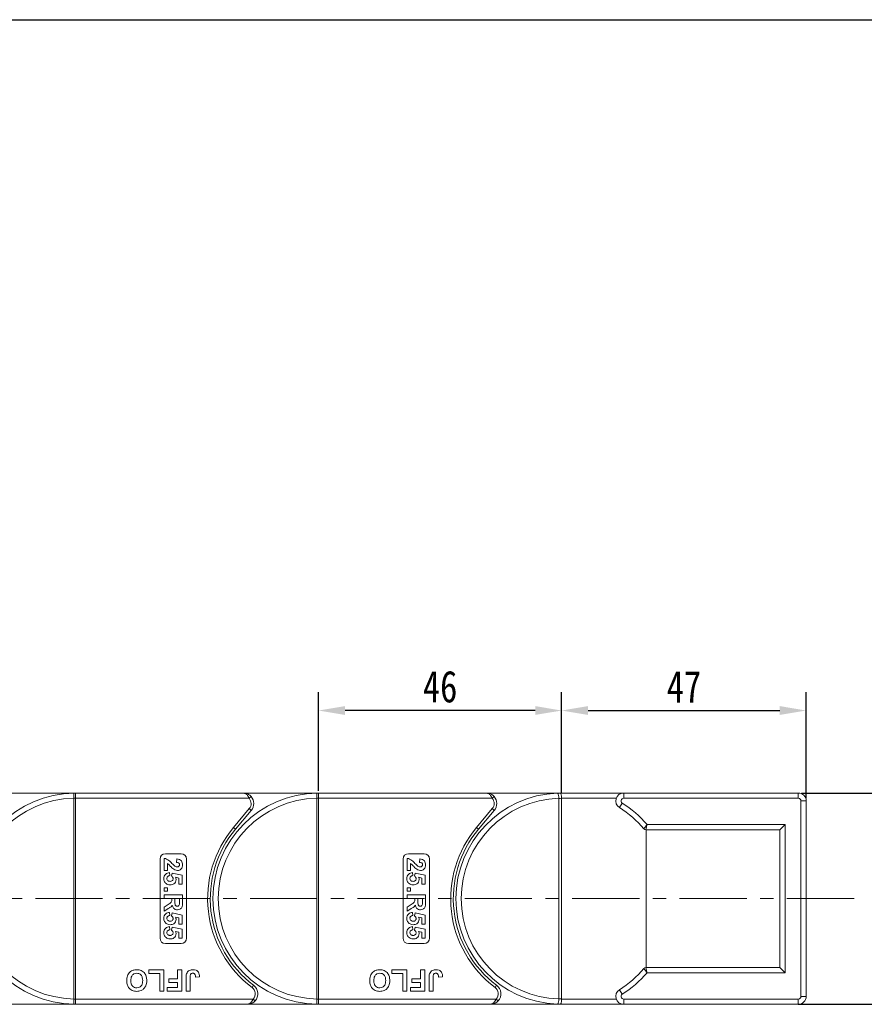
# Model space of a CAD drawing. Header units: millimetres. Extents: x 2816 to 3738, y -75 to 577.
# Tile 42 of 49: x 3498 to 3658, y 198 to 384. Entities that reach past the tile are written whole.
import ezdxf

# ---------------------------------------------------------------- set-up
doc = ezdxf.new("R2010")
doc.units = ezdxf.units.MM
doc.linetypes.add('CENTERX2', pattern=[20.32, 12.7, -2.54, 2.54, -2.54])
doc.styles.get("Standard").update_dxf_attribs({"font": '仿宋_GB2312.ttf', "width": 0.8})
doc.dimstyles.new('副本 ISO-25.1', dxfattribs={"dimtxt": 6, "dimasz": 5, "dimexe": 3.5, "dimexo": 0.625, "dimgap": 1.5, "dimtad": 1, "dimdsep": 46, "dimtxsty": 'Standard', "dimcen": 2.5, "dimadec": 0, "dimazin": 0, "dimtfac": 1, "dimtmove": 0, "dimatfit": 3, "dimfxl": 0, "dimarcsym": 0})

# ---------------------------------------------------------------- blocks, each defined once
blk = doc.blocks.new('*D864')
at = {"color": 0, "lineweight": -2}
for p, q in [((3330.82, 384.44), (3699.61, 384.44)), ((3696.11, 379.44), (3696.11, 203.05)), ((3645.4, 198.05), (3699.61, 198.05))]:
    blk.add_line(p, q, dxfattribs=at)
at = {"color": 0, "lineweight": 9}
for points in [[(3695.28, 379.44), (3696.94, 379.44), (3696.11, 384.44)], [(3695.28, 203.05), (3696.94, 203.05), (3696.11, 198.05)]]:
    blk.add_solid(points, dxfattribs=at)
at = {"layer": 'Defpoints', "color": 0, "lineweight": 9}
for p in [(3330.2, 384.44), (3644.78, 198.05), (3696.11, 198.05)]:
    blk.add_point(p, dxfattribs=at)
at = {"color": 0, "lineweight": 9, "insert": (3691.61, 291.24), "char_height": 6, "attachment_point": 5, "rotation": 90}
blk.add_mtext('2R+40', dxfattribs=at)
blk = doc.blocks.new('*D855')
at = {"color": 0, "lineweight": -2}
for p, q in [((3600.66, 238.12), (3600.66, 257.16)), ((3646.96, 236.99), (3646.96, 257.16)), ((3605.66, 253.66), (3641.96, 253.66))]:
    blk.add_line(p, q, dxfattribs=at)
at = {"color": 0, "lineweight": 9}
for points in [[(3605.66, 254.5), (3605.66, 252.83), (3600.66, 253.66)], [(3641.96, 254.5), (3641.96, 252.83), (3646.96, 253.66)]]:
    blk.add_solid(points, dxfattribs=at)
at = {"layer": 'Defpoints', "color": 0, "lineweight": 9}
for p in [(3646.96, 253.66), (3600.66, 237.49), (3646.96, 236.36)]:
    blk.add_point(p, dxfattribs=at)
at = {"color": 0, "lineweight": 9, "insert": (3623.81, 258.16), "char_height": 6, "attachment_point": 5}
blk.add_mtext('47', dxfattribs=at)
blk = doc.blocks.new('*D856')
at = {"color": 0, "lineweight": -2}
for p, q in [((3554.66, 238.47), (3554.66, 257.16)), ((3600.66, 238.74), (3600.66, 257.16)), ((3595.66, 253.66), (3559.66, 253.66))]:
    blk.add_line(p, q, dxfattribs=at)
at = {"color": 0, "lineweight": 9}
for points in [[(3559.66, 254.5), (3559.66, 252.83), (3554.66, 253.66)], [(3595.66, 254.5), (3595.66, 252.83), (3600.66, 253.66)]]:
    blk.add_solid(points, dxfattribs=at)
at = {"layer": 'Defpoints', "color": 0, "lineweight": 9}
for p in [(3554.66, 253.66), (3554.66, 237.85), (3600.66, 238.12)]:
    blk.add_point(p, dxfattribs=at)
at = {"color": 0, "lineweight": 9, "insert": (3577.66, 258.16), "char_height": 6, "attachment_point": 5}
blk.add_mtext('46', dxfattribs=at)
blk = doc.blocks.new('*D857')
at = {"color": 0, "lineweight": -2}
for p, q in [((3646.09, 238.05), (3681.18, 238.05)), ((3677.68, 233.05), (3677.68, 203.05)), ((3646.09, 198.05), (3681.18, 198.05))]:
    blk.add_line(p, q, dxfattribs=at)
at = {"color": 0, "lineweight": 9}
for points in [[(3676.84, 233.05), (3678.51, 233.05), (3677.68, 238.05)], [(3676.84, 203.05), (3678.51, 203.05), (3677.68, 198.05)]]:
    blk.add_solid(points, dxfattribs=at)
at = {"layer": 'Defpoints', "color": 0, "lineweight": 9}
for p in [(3645.46, 238.05), (3645.46, 198.05), (3677.68, 198.05)]:
    blk.add_point(p, dxfattribs=at)
at = {"color": 0, "lineweight": 9, "insert": (3673.18, 218.05), "char_height": 6, "attachment_point": 5, "rotation": 90}
blk.add_mtext('40', dxfattribs=at)

msp = doc.modelspace()

# ---------------------------------------------------------------- linework, layer by layer
at = {"color": 7, "linetype": 'Continuous', "lineweight": 15}
for p, q in [((3494.39, 238.05), (3508.658, 238.05)), ((3508.308, 237.052), (3508.308, 237.047)), ((3508.658, 237.047), (3508.308, 237.047)), ((3508.308, 237.047), (3508.308, 199.053)), ((3508.658, 237.93), (3508.658, 238.05)), ((3540.39, 238.05), (3508.658, 238.05)), ((3508.658, 237.05), (3508.658, 237.93)), ((3508.658, 237.047), (3508.658, 237.05)), ((3508.658, 237.05), (3541.508, 237.05)), ((3508.658, 199.053), (3508.658, 237.047)), ((3540.39, 238.05), (3554.658, 238.05)), ((3541.508, 237.05), (3541.881, 237.384)), ((3554.308, 237.052), (3554.308, 237.047)), ((3554.658, 237.047), (3554.308, 237.047)), ((3554.308, 237.047), (3554.308, 199.053)), ((3554.658, 237.93), (3554.658, 238.05)), ((3586.39, 238.05), (3554.658, 238.05)), ((3554.658, 237.05), (3554.658, 237.93)), ((3554.658, 237.047), (3554.658, 237.05)), ((3554.658, 237.05), (3587.508, 237.05)), ((3554.658, 199.053), (3554.658, 237.047)), ((3586.39, 238.05), (3600.658, 238.05)), ((3587.508, 237.05), (3587.881, 237.384)), ((3600.139, 237.023), (3600.138, 237.043)), ((3600.139, 199.078), (3600.139, 237.023)), ((3600.658, 238.05), (3612.411, 238.05)), ((3600.658, 237.05), (3600.658, 237.044)), ((3610.997, 237.05), (3600.658, 237.05)), ((3600.658, 199.057), (3600.658, 237.044)), ((3612.411, 238.05), (3612.411, 237.05)), ((3612.411, 238.05), (3645.46, 238.05)), ((3645.46, 237.05), (3612.411, 237.05)), ((3645.46, 238.05), (3645.46, 237.05)), ((3541.539, 235.086), (3538.571, 231.549)), ((3541.539, 235.086), (3541.922, 234.765)), ((3587.539, 235.086), (3584.571, 231.549)), ((3587.539, 235.086), (3587.922, 234.765)), ((3612.143, 236.128), (3611.607, 235.284)), ((3645.96, 199.55), (3645.96, 236.55)), ((3646.96, 236.55), (3645.96, 236.55)), ((3646.96, 236.55), (3646.96, 199.55)), ((3538.954, 231.227), (3541.922, 234.765)), ((3584.954, 231.227), (3587.922, 234.765)), ((3538.954, 231.227), (3538.571, 231.549)), ((3584.954, 231.227), (3584.571, 231.549)), ((3616.83, 232.092), (3642.99, 232.092)), ((3642.99, 232.092), (3641.99, 231.092)), ((3642.99, 232.092), (3642.99, 204.009)), ((3641.99, 231.092), (3616.601, 231.092)), ((3616.642, 231.092), (3616.642, 205.009)), ((3641.99, 205.009), (3641.99, 231.092)), ((3524.658, 210.55), (3524.658, 225.55)), ((3525.408, 223.39), (3525.408, 225.678)), ((3525.658, 226.55), (3528.658, 226.55)), ((3527.786, 224.916), (3527.852, 225.589)), ((3529.658, 225.55), (3529.658, 210.55)), ((3570.658, 210.55), (3570.658, 225.55)), ((3571.408, 223.39), (3571.408, 225.678)), ((3571.658, 226.55), (3574.658, 226.55)), ((3573.786, 224.916), (3573.852, 225.589)), ((3575.658, 225.55), (3575.658, 210.55)), ((3526.081, 224.691), (3526.081, 223.39)), ((3572.081, 224.691), (3572.081, 223.39)), ((3526.081, 223.39), (3525.408, 223.39)), ((3526.409, 222.986), (3526.485, 222.403)), ((3526.844, 222.309), (3526.927, 222.896)), ((3526.927, 222.896), (3528.863, 222.493)), ((3528.19, 221.953), (3527.566, 222.09)), ((3528.19, 220.787), (3528.19, 221.953)), ((3528.863, 222.493), (3528.863, 220.787)), ((3572.081, 223.39), (3571.408, 223.39)), ((3572.409, 222.986), (3572.485, 222.403)), ((3572.844, 222.309), (3572.927, 222.896)), ((3572.927, 222.896), (3574.863, 222.493)), ((3574.19, 221.953), (3573.566, 222.09)), ((3574.19, 220.787), (3574.19, 221.953)), ((3574.863, 222.493), (3574.863, 220.787)), ((3525.408, 220.114), (3526.081, 220.114)), ((3525.408, 219.441), (3525.408, 220.114)), ((3526.081, 220.114), (3526.081, 219.441)), ((3528.863, 220.787), (3528.19, 220.787)), ((3571.408, 220.114), (3572.081, 220.114)), ((3571.408, 219.441), (3571.408, 220.114)), ((3572.081, 220.114), (3572.081, 219.441)), ((3574.863, 220.787), (3574.19, 220.787)), ((3526.081, 219.441), (3525.408, 219.441)), ((3525.408, 218.768), (3528.908, 218.768)), ((3525.408, 218.095), (3525.408, 218.768)), ((3526.889, 218.095), (3525.408, 218.095)), ((3526.889, 217.944), (3526.889, 218.095)), ((3528.325, 218.095), (3527.472, 218.095)), ((3527.472, 218.095), (3527.472, 217.553)), ((3528.325, 217.523), (3528.325, 218.095)), ((3528.908, 218.768), (3528.908, 217.299)), ((3572.081, 219.441), (3571.408, 219.441)), ((3571.408, 218.768), (3574.908, 218.768)), ((3571.408, 218.095), (3571.408, 218.768)), ((3572.889, 218.095), (3571.408, 218.095)), ((3572.889, 217.944), (3572.889, 218.095)), ((3574.325, 218.095), (3573.472, 218.095)), ((3573.472, 218.095), (3573.472, 217.553)), ((3574.325, 217.523), (3574.325, 218.095)), ((3574.908, 218.768), (3574.908, 217.299)), ((3525.408, 216.459), (3526.203, 216.957)), ((3525.408, 215.672), (3525.408, 216.459)), ((3571.408, 216.459), (3572.203, 216.957)), ((3571.408, 215.672), (3571.408, 216.459)), ((3526.101, 216.096), (3525.408, 215.672)), ((3526.409, 215.448), (3526.485, 214.864)), ((3526.844, 214.77), (3526.927, 215.358)), ((3526.927, 215.358), (3528.863, 214.954)), ((3528.19, 214.414), (3527.566, 214.552)), ((3528.19, 213.249), (3528.19, 214.414)), ((3528.863, 214.954), (3528.863, 213.249)), ((3572.101, 216.096), (3571.408, 215.672)), ((3572.409, 215.448), (3572.485, 214.864)), ((3572.844, 214.77), (3572.927, 215.358)), ((3572.927, 215.358), (3574.863, 214.954)), ((3574.19, 214.414), (3573.566, 214.552)), ((3574.19, 213.249), (3574.19, 214.414)), ((3574.863, 214.954), (3574.863, 213.249)), ((3526.409, 212.755), (3526.485, 212.172)), ((3526.844, 212.078), (3526.927, 212.666)), ((3526.927, 212.666), (3528.863, 212.262)), ((3528.863, 213.249), (3528.19, 213.249)), ((3572.409, 212.755), (3572.485, 212.172)), ((3572.844, 212.078), (3572.927, 212.666)), ((3572.927, 212.666), (3574.863, 212.262)), ((3574.863, 213.249), (3574.19, 213.249)), ((3528.19, 211.722), (3527.566, 211.859)), ((3528.19, 210.557), (3528.19, 211.722)), ((3528.863, 212.262), (3528.863, 210.557)), ((3574.19, 211.722), (3573.566, 211.859)), ((3574.19, 210.557), (3574.19, 211.722)), ((3574.863, 212.262), (3574.863, 210.557)), ((3528.658, 209.55), (3525.658, 209.55)), ((3528.863, 210.557), (3528.19, 210.557)), ((3574.658, 209.55), (3571.658, 209.55)), ((3574.863, 210.557), (3574.19, 210.557)), ((3522.543, 203.884), (3522.543, 204.55)), ((3522.543, 204.55), (3525.363, 204.55)), ((3524.594, 203.884), (3522.543, 203.884)), ((3524.594, 200.55), (3524.594, 203.884)), ((3525.363, 204.55), (3525.363, 200.55)), ((3527.979, 202.858), (3527.979, 204.55)), ((3527.979, 204.55), (3528.748, 204.55)), ((3528.748, 204.55), (3528.748, 200.55)), ((3532.133, 203.268), (3531.363, 203.217)), ((3568.543, 203.884), (3568.543, 204.55)), ((3568.543, 204.55), (3571.363, 204.55)), ((3570.594, 203.884), (3568.543, 203.884)), ((3570.594, 200.55), (3570.594, 203.884)), ((3571.363, 204.55), (3571.363, 200.55)), ((3573.979, 202.858), (3573.979, 204.55)), ((3573.979, 204.55), (3574.748, 204.55)), ((3574.748, 204.55), (3574.748, 200.55)), ((3578.133, 203.268), (3577.363, 203.217)), ((3616.601, 205.009), (3641.99, 205.009)), ((3642.99, 204.009), (3616.83, 204.009)), ((3642.99, 204.009), (3641.99, 205.009)), ((3526.286, 202.191), (3526.286, 202.858)), ((3526.286, 202.858), (3527.979, 202.858)), ((3527.979, 202.191), (3526.286, 202.191)), ((3527.979, 201.217), (3527.979, 202.191)), ((3529.568, 200.55), (3529.568, 203.072)), ((3530.338, 203.139), (3530.338, 200.55)), ((3542.358, 201.65), (3542.058, 201.25)), ((3572.286, 202.191), (3572.286, 202.858)), ((3572.286, 202.858), (3573.979, 202.858)), ((3573.979, 202.191), (3572.286, 202.191)), ((3573.979, 201.217), (3573.979, 202.191)), ((3575.568, 200.55), (3575.568, 203.072)), ((3576.338, 203.139), (3576.338, 200.55)), ((3588.358, 201.65), (3588.058, 201.25)), ((3525.363, 200.55), (3524.594, 200.55)), ((3526.03, 200.55), (3526.03, 201.217)), ((3526.03, 201.217), (3527.979, 201.217)), ((3528.748, 200.55), (3526.03, 200.55)), ((3530.338, 200.55), (3529.568, 200.55)), ((3571.363, 200.55), (3570.594, 200.55)), ((3572.03, 200.55), (3572.03, 201.217)), ((3572.03, 201.217), (3573.979, 201.217)), ((3574.748, 200.55), (3572.03, 200.55)), ((3576.338, 200.55), (3575.568, 200.55)), ((3611.607, 200.816), (3612.143, 199.972)), ((3646.96, 199.55), (3645.96, 199.55)), ((3508.658, 198.05), (3495.158, 198.05)), ((3508.308, 199.053), (3508.308, 199.049)), ((3508.658, 199.053), (3508.308, 199.053)), ((3508.658, 199.05), (3508.658, 199.053)), ((3508.658, 199.05), (3508.658, 198.17)), ((3542.276, 199.05), (3508.658, 199.05)), ((3508.658, 198.17), (3508.658, 198.05)), ((3508.658, 198.05), (3541.158, 198.05)), ((3554.658, 198.05), (3541.158, 198.05)), ((3542.649, 198.717), (3542.276, 199.05)), ((3554.308, 199.053), (3554.308, 199.049)), ((3554.658, 199.053), (3554.308, 199.053)), ((3554.658, 199.05), (3554.658, 199.053)), ((3554.658, 199.05), (3554.658, 198.17)), ((3588.276, 199.05), (3554.658, 199.05)), ((3554.658, 198.17), (3554.658, 198.05)), ((3554.658, 198.05), (3587.158, 198.05)), ((3600.658, 198.05), (3587.158, 198.05)), ((3588.649, 198.717), (3588.276, 199.05)), ((3600.138, 199.057), (3600.139, 199.078)), ((3600.658, 199.057), (3600.658, 199.05)), ((3600.658, 199.05), (3610.997, 199.05)), ((3612.411, 198.05), (3600.658, 198.05)), ((3612.411, 199.05), (3612.411, 198.05)), ((3612.411, 199.05), (3645.46, 199.05)), ((3645.46, 198.05), (3612.411, 198.05)), ((3645.46, 199.05), (3645.46, 198.05))]:
    msp.add_line(p, q, dxfattribs=at)
at = {"color": 1, "linetype": 'CENTERX2', "lineweight": 13}
msp.add_line((3236.909, 218.05), (3657.756, 218.05), dxfattribs=at)
at = {"color": 7, "linetype": 'Continuous', "lineweight": 15}
for centre, radius, start, end in [((3508.658, 218.05), 20, 90.67353, 269.32647), ((3508.658, 218.05), 19, 91.05551, 268.94449), ((3508.396, 219.4), 17.652, 89.14787, 90.28404), ((3508.422, 237.754), 0.295, 36.74973, 89.7268), ((3554.658, 218.05), 20, 90.67353, 269.32647), ((3554.658, 218.05), 19, 91.05551, 268.94449), ((3540.39, 236.05), 1.5, 320, 41.81031), ((3540.39, 236.05), 2, 320, 41.81031), ((3554.396, 219.4), 17.652, 89.14787, 90.28404), ((3554.422, 237.754), 0.295, 36.74973, 89.7268), ((3600.658, 218.05), 20, 92.37563, 267.62437), ((3600.658, 218.05), 19, 91.56837, 268.43163), ((3586.39, 236.05), 1.5, 320, 41.81031), ((3586.39, 236.05), 2, 320, 41.81031), ((3600.658, 218.05), 20, 91.36303, 92.37563), ((3601.158, 218.05), 19, 91.50796, 93.0762), ((3612.411, 236.55), 1.5, 90, 237.57292), ((3612.411, 236.55), 0.5, 90, 237.57292), ((3645.46, 236.55), 1.5, 0, 90), ((3645.46, 236.55), 0.5, 0, 90), ((3600.658, 218.05), 20.417, 40.34501, 57.57292), ((3600.658, 218.05), 21.417, 40.96672, 57.57292), ((3554.658, 218.05), 21, 140, 233.1301), ((3554.658, 218.05), 20.5, 140, 233.1301), ((3600.658, 218.05), 21, 140, 233.1301), ((3600.658, 218.05), 20.5, 140, 233.1301), ((3616.601, 231.592), 0.5, 220.34501, 270), ((3525.658, 225.55), 1, 90, 180), ((3528.658, 225.55), 1, 0, 90), ((3571.658, 225.55), 1, 90, 180), ((3574.658, 225.55), 1, 0, 90), ((3525.658, 210.55), 1, 180, 270), ((3528.658, 210.55), 1, 270, 0), ((3571.658, 210.55), 1, 180, 270), ((3574.658, 210.55), 1, 270, 0), ((3600.658, 218.05), 20.417, 302.42708, 319.65499), ((3600.658, 218.05), 21.417, 302.42708, 319.03328), ((3616.601, 204.509), 0.5, 90, 139.65499), ((3541.158, 200.05), 2, 318.18969, 53.1301), ((3587.158, 200.05), 2, 318.18969, 53.1301), ((3541.158, 200.05), 1.5, 318.18969, 53.1301), ((3587.158, 200.05), 1.5, 318.18969, 53.1301), ((3612.411, 199.55), 1.5, 122.42708, 270), ((3612.411, 199.55), 0.5, 122.42708, 270), ((3645.46, 199.55), 0.5, 270, 0), ((3645.46, 199.55), 1.5, 270, 0), ((3508.396, 216.673), 17.624, 269.71473, 270.8527), ((3508.422, 198.347), 0.295, 270.2732, 323.25027), ((3554.396, 216.673), 17.624, 269.71473, 270.8527), ((3554.422, 198.347), 0.295, 270.2732, 323.25027), ((3600.658, 218.05), 20, 267.62437, 268.63697), ((3601.158, 218.05), 19, 266.9238, 268.49204)]:
    msp.add_arc(centre, radius, start, end, dxfattribs=at)
for points, knots in [([(3508.423, 238.049), (3508.411, 238.048), (3508.376, 238.043), (3508.339, 237.993), (3508.314, 237.858), (3508.306, 237.628), (3508.306, 237.345), (3508.308, 237.143), (3508.308, 237.052)], [0, 0, 0, 0, 0.07361036, 0.22528134, 0.41271887, 0.61605406, 0.82678302, 1, 1, 1, 1]), ([(3508.658, 238.05), (3508.657, 238.05), (3508.588, 238.05), (3508.504, 238.05), (3508.435, 238.049), (3508.423, 238.049)], [0, 0, 0, 0, 0.0120871, 0.8246302, 1, 1, 1, 1]), ([(3541.508, 237.05), (3541.481, 237.109), (3541.425, 237.229), (3541.319, 237.413), (3541.19, 237.596), (3541.074, 237.724), (3540.917, 237.868), (3540.762, 237.968), (3540.596, 238.025), (3540.517, 238.04), (3540.472, 238.046), (3540.446, 238.048), (3540.423, 238.05), (3540.408, 238.05), (3540.4, 238.05), (3540.394, 238.05), (3540.392, 238.05), (3540.39, 238.05)], [0, 0, 0, 0, 0.10102949, 0.20494614, 0.33716829, 0.47429709, 0.5161999, 0.74365074, 0.85308987, 0.91424801, 0.93216977, 0.96013693, 0.97654495, 0.98619361, 0.99469798, 0.99593178, 1, 1, 1, 1]), ([(3540.39, 238.05), (3540.393, 238.05), (3540.404, 238.05), (3540.442, 238.05), (3540.487, 238.048), (3540.746, 238.032), (3541.142, 237.935), (3541.595, 237.672), (3541.802, 237.463), (3541.881, 237.384)], [0, 0, 0, 0, 0.0050875, 0.0203691, 0.0708073, 0.0890863, 0.5003107, 0.809226, 1, 1, 1, 1]), ([(3554.423, 238.049), (3554.411, 238.048), (3554.376, 238.043), (3554.339, 237.993), (3554.314, 237.858), (3554.306, 237.628), (3554.306, 237.345), (3554.308, 237.143), (3554.308, 237.052)], [0, 0, 0, 0, 0.07361036, 0.22528134, 0.41271887, 0.61605406, 0.82678302, 1, 1, 1, 1]), ([(3554.658, 238.05), (3554.657, 238.05), (3554.588, 238.05), (3554.504, 238.05), (3554.435, 238.049), (3554.423, 238.049)], [0, 0, 0, 0, 0.0120871, 0.8246302, 1, 1, 1, 1]), ([(3587.508, 237.05), (3587.481, 237.109), (3587.425, 237.229), (3587.319, 237.413), (3587.19, 237.596), (3587.074, 237.724), (3586.917, 237.868), (3586.762, 237.968), (3586.596, 238.025), (3586.517, 238.04), (3586.472, 238.046), (3586.446, 238.048), (3586.423, 238.05), (3586.408, 238.05), (3586.4, 238.05), (3586.394, 238.05), (3586.392, 238.05), (3586.39, 238.05)], [0, 0, 0, 0, 0.10102949, 0.20494614, 0.33716829, 0.47429709, 0.5161999, 0.74365074, 0.85308987, 0.91424801, 0.93216977, 0.96013693, 0.97654495, 0.98619361, 0.99469798, 0.99593178, 1, 1, 1, 1]), ([(3586.39, 238.05), (3586.393, 238.05), (3586.404, 238.05), (3586.442, 238.05), (3586.487, 238.048), (3586.746, 238.032), (3587.142, 237.935), (3587.595, 237.672), (3587.802, 237.463), (3587.881, 237.384)], [0, 0, 0, 0, 0.0050875, 0.0203691, 0.0708073, 0.0890863, 0.5003107, 0.809226, 1, 1, 1, 1]), ([(3599.829, 238.033), (3599.83, 238.033), (3599.853, 238.034), (3599.906, 238.01), (3599.986, 237.889), (3600.061, 237.663), (3600.116, 237.372), (3600.131, 237.153), (3600.138, 237.043)], [0, 0, 0, 0, 0.00577993, 0.16377641, 0.37932458, 0.58836393, 0.79412218, 1, 1, 1, 1]), ([(3600.182, 238.045), (3600.332, 238.047), (3600.49, 238.05), (3600.649, 238.05), (3600.658, 238.05)], [0, 0, 0, 0, 0.9419804, 1, 1, 1, 1]), ([(3600.182, 238.045), (3600.213, 238.045), (3600.259, 238.046), (3600.318, 238.046), (3600.353, 238.045), (3600.383, 238.042), (3600.41, 238.034), (3600.464, 238.001), (3600.528, 237.9), (3600.598, 237.673), (3600.645, 237.38), (3600.654, 237.16), (3600.658, 237.05)], [0, 0, 0, 0, 0.0557326, 0.0841244, 0.1031533, 0.1220489, 0.1581087, 0.2060796, 0.4109421, 0.609388, 0.8046359, 1, 1, 1, 1]), ([(3616.22, 231.268), (3616.223, 231.273), (3616.231, 231.284), (3616.301, 231.376), (3616.425, 231.542), (3616.603, 231.782), (3616.754, 231.987), (3616.829, 232.09), (3616.83, 232.092)], [0, 0, 0, 0, 0.15281114, 0.34924266, 0.5197855, 0.75886407, 0.99567715, 1, 1, 1, 1]), ([(3616.83, 232.092), (3616.83, 232.09), (3616.802, 231.966), (3616.745, 231.717), (3616.678, 231.426), (3616.631, 231.224), (3616.605, 231.111), (3616.602, 231.098), (3616.601, 231.092)], [0, 0, 0, 0, 0.0043217, 0.2411236, 0.4802477, 0.6508111, 0.8472255, 1, 1, 1, 1]), ([(3525.408, 225.678), (3525.575, 225.646), (3525.907, 225.58), (3526.411, 225.232), (3526.712, 224.922), (3526.896, 224.732)], [0, 0, 0, 0, 0.2795508, 0.5593318, 1, 1, 1, 1]), ([(3527.852, 225.589), (3528.013, 225.565), (3528.333, 225.517), (3528.704, 225.228), (3528.883, 224.844), (3528.9, 224.591), (3528.908, 224.464)], [0, 0, 0, 0, 0.2807519, 0.5589701, 0.7792745, 1, 1, 1, 1]), ([(3571.408, 225.678), (3571.575, 225.646), (3571.907, 225.58), (3572.411, 225.232), (3572.712, 224.922), (3572.896, 224.732)], [0, 0, 0, 0, 0.2795508, 0.5593318, 1, 1, 1, 1]), ([(3573.852, 225.589), (3574.013, 225.565), (3574.333, 225.517), (3574.704, 225.228), (3574.883, 224.844), (3574.9, 224.591), (3574.908, 224.464)], [0, 0, 0, 0, 0.2807519, 0.5589701, 0.7792745, 1, 1, 1, 1]), ([(3527.078, 223.729), (3526.963, 223.836), (3526.772, 224.012), (3526.532, 224.282), (3526.33, 224.512), (3526.164, 224.631), (3526.081, 224.691)], [0, 0, 0, 0, 0.33998493, 0.56018587, 0.78037992, 1, 1, 1, 1]), ([(3526.896, 224.732), (3526.996, 224.626), (3527.175, 224.437), (3527.374, 224.27), (3527.461, 224.196)], [0, 0, 0, 0, 0.5602349, 1, 1, 1, 1]), ([(3527.956, 223.39), (3527.776, 223.413), (3527.454, 223.455), (3527.193, 223.645), (3527.078, 223.729)], [0, 0, 0, 0, 0.558458, 1, 1, 1, 1]), ([(3527.461, 224.196), (3527.532, 224.155), (3527.658, 224.082), (3527.802, 224.069), (3527.866, 224.063)], [0, 0, 0, 0, 0.5601166, 1, 1, 1, 1]), ([(3528.325, 224.478), (3528.322, 224.527), (3528.315, 224.625), (3528.242, 224.756), (3528.069, 224.888), (3527.903, 224.904), (3527.786, 224.916)], [0, 0, 0, 0, 0.1872361, 0.3740839, 0.5606964, 1, 1, 1, 1]), ([(3527.866, 224.063), (3527.932, 224.067), (3528.063, 224.074), (3528.227, 224.173), (3528.315, 224.323), (3528.321, 224.426), (3528.325, 224.478)], [0, 0, 0, 0, 0.2806635, 0.5594614, 0.7793655, 1, 1, 1, 1]), ([(3528.908, 224.464), (3528.898, 224.313), (3528.879, 224.01), (3528.643, 223.644), (3528.313, 223.423), (3528.075, 223.401), (3527.956, 223.39)], [0, 0, 0, 0, 0.28056822, 0.55975014, 0.7797946, 1, 1, 1, 1]), ([(3573.078, 223.729), (3572.963, 223.836), (3572.772, 224.012), (3572.532, 224.282), (3572.33, 224.512), (3572.164, 224.631), (3572.081, 224.691)], [0, 0, 0, 0, 0.33998493, 0.56018587, 0.78037992, 1, 1, 1, 1]), ([(3572.896, 224.732), (3572.996, 224.626), (3573.175, 224.437), (3573.374, 224.27), (3573.461, 224.196)], [0, 0, 0, 0, 0.5602349, 1, 1, 1, 1]), ([(3573.956, 223.39), (3573.776, 223.413), (3573.454, 223.455), (3573.193, 223.645), (3573.078, 223.729)], [0, 0, 0, 0, 0.558458, 1, 1, 1, 1]), ([(3573.461, 224.196), (3573.532, 224.155), (3573.658, 224.082), (3573.802, 224.069), (3573.866, 224.063)], [0, 0, 0, 0, 0.5601166, 1, 1, 1, 1]), ([(3574.325, 224.478), (3574.322, 224.527), (3574.315, 224.625), (3574.242, 224.756), (3574.069, 224.888), (3573.903, 224.904), (3573.786, 224.916)], [0, 0, 0, 0, 0.1872361, 0.3740839, 0.5606964, 1, 1, 1, 1]), ([(3573.866, 224.063), (3573.932, 224.067), (3574.063, 224.074), (3574.227, 224.173), (3574.315, 224.323), (3574.321, 224.426), (3574.325, 224.478)], [0, 0, 0, 0, 0.2806635, 0.5594614, 0.7793655, 1, 1, 1, 1]), ([(3574.908, 224.464), (3574.898, 224.313), (3574.879, 224.01), (3574.643, 223.644), (3574.313, 223.423), (3574.075, 223.401), (3573.956, 223.39)], [0, 0, 0, 0, 0.2805682, 0.5597501, 0.7797946, 1, 1, 1, 1]), ([(3525.363, 221.841), (3525.377, 222.002), (3525.404, 222.324), (3525.681, 222.698), (3526.037, 222.917), (3526.285, 222.963), (3526.409, 222.986)], [0, 0, 0, 0, 0.27994837, 0.55903053, 0.77933073, 1, 1, 1, 1]), ([(3525.813, 220.901), (3525.667, 221.048), (3525.403, 221.311), (3525.376, 221.678), (3525.363, 221.841)], [0, 0, 0, 0, 0.5583531, 1, 1, 1, 1]), ([(3526.485, 222.403), (3526.408, 222.388), (3526.255, 222.358), (3526.079, 222.222), (3525.966, 222.052), (3525.953, 221.93), (3525.947, 221.869)], [0, 0, 0, 0, 0.2802995, 0.5599611, 0.7800424, 1, 1, 1, 1]), ([(3525.947, 221.869), (3525.956, 221.783), (3525.976, 221.612), (3526.139, 221.42), (3526.346, 221.336), (3526.48, 221.329), (3526.548, 221.326)], [0, 0, 0, 0, 0.27957274, 0.55866387, 0.77892333, 1, 1, 1, 1]), ([(3526.548, 221.326), (3526.627, 221.33), (3526.786, 221.338), (3526.986, 221.452), (3527.099, 221.631), (3527.108, 221.756), (3527.113, 221.819)], [0, 0, 0, 0, 0.2808976, 0.5594604, 0.779497, 1, 1, 1, 1]), ([(3527.113, 221.819), (3527.109, 221.873), (3527.099, 221.981), (3527.01, 222.157), (3526.907, 222.251), (3526.844, 222.309)], [0, 0, 0, 0, 0.2799631, 0.5600652, 1, 1, 1, 1]), ([(3527.566, 222.09), (3527.607, 222.014), (3527.68, 221.879), (3527.692, 221.726), (3527.697, 221.658)], [0, 0, 0, 0, 0.5598879, 1, 1, 1, 1]), ([(3571.363, 221.841), (3571.377, 222.002), (3571.404, 222.324), (3571.681, 222.698), (3572.037, 222.917), (3572.285, 222.963), (3572.409, 222.986)], [0, 0, 0, 0, 0.27994837, 0.55903053, 0.77933073, 1, 1, 1, 1]), ([(3571.813, 220.901), (3571.667, 221.048), (3571.403, 221.311), (3571.376, 221.678), (3571.363, 221.841)], [0, 0, 0, 0, 0.5583531, 1, 1, 1, 1]), ([(3572.485, 222.403), (3572.408, 222.388), (3572.255, 222.358), (3572.079, 222.222), (3571.966, 222.052), (3571.953, 221.93), (3571.947, 221.869)], [0, 0, 0, 0, 0.2802995, 0.5599611, 0.7800424, 1, 1, 1, 1]), ([(3571.947, 221.869), (3571.956, 221.783), (3571.976, 221.612), (3572.139, 221.42), (3572.346, 221.336), (3572.48, 221.329), (3572.548, 221.326)], [0, 0, 0, 0, 0.27957274, 0.55866387, 0.77892333, 1, 1, 1, 1]), ([(3572.548, 221.326), (3572.627, 221.33), (3572.786, 221.338), (3572.986, 221.452), (3573.099, 221.631), (3573.108, 221.756), (3573.113, 221.819)], [0, 0, 0, 0, 0.2808976, 0.5594604, 0.779497, 1, 1, 1, 1]), ([(3573.113, 221.819), (3573.109, 221.873), (3573.099, 221.981), (3573.01, 222.157), (3572.907, 222.251), (3572.844, 222.309)], [0, 0, 0, 0, 0.2799631, 0.5600652, 1, 1, 1, 1]), ([(3573.566, 222.09), (3573.607, 222.014), (3573.68, 221.879), (3573.692, 221.726), (3573.697, 221.658)], [0, 0, 0, 0, 0.5598879, 1, 1, 1, 1]), ([(3526.562, 220.653), (3526.411, 220.666), (3526.14, 220.689), (3525.913, 220.836), (3525.813, 220.901)], [0, 0, 0, 0, 0.5595341, 1, 1, 1, 1]), ([(3527.697, 221.658), (3527.675, 221.5), (3527.632, 221.182), (3527.309, 220.851), (3526.936, 220.676), (3526.687, 220.66), (3526.562, 220.653)], [0, 0, 0, 0, 0.2790069, 0.5586194, 0.7790735, 1, 1, 1, 1]), ([(3572.562, 220.653), (3572.411, 220.666), (3572.14, 220.689), (3571.913, 220.836), (3571.813, 220.901)], [0, 0, 0, 0, 0.5595341, 1, 1, 1, 1]), ([(3573.697, 221.658), (3573.675, 221.5), (3573.632, 221.182), (3573.309, 220.851), (3572.936, 220.676), (3572.687, 220.66), (3572.562, 220.653)], [0, 0, 0, 0, 0.2790069, 0.5586194, 0.7790735, 1, 1, 1, 1]), ([(3526.976, 216.819), (3526.9, 216.712), (3526.775, 216.536), (3526.534, 216.357), (3526.321, 216.222), (3526.174, 216.138), (3526.101, 216.096)], [0, 0, 0, 0, 0.3395791, 0.5595909, 0.7797866, 1, 1, 1, 1]), ([(3526.203, 216.957), (3526.415, 217.083), (3526.71, 217.258), (3526.892, 217.661), (3526.89, 217.85), (3526.889, 217.944)], [0, 0, 0, 0, 0.5610215, 0.7792953, 1, 1, 1, 1]), ([(3527.939, 215.941), (3527.803, 215.953), (3527.534, 215.976), (3527.214, 216.204), (3527.039, 216.508), (3526.997, 216.715), (3526.976, 216.819)], [0, 0, 0, 0, 0.2799536, 0.5589329, 0.7791735, 1, 1, 1, 1]), ([(3527.472, 217.553), (3527.466, 217.355), (3527.457, 217.107), (3527.534, 216.819), (3527.626, 216.699), (3527.76, 216.625), (3527.858, 216.618), (3527.908, 216.614)], [0, 0, 0, 0, 0.5009624, 0.6257853, 0.7504363, 0.8750317, 1, 1, 1, 1]), ([(3527.908, 216.614), (3527.965, 216.619), (3528.079, 216.628), (3528.252, 216.756), (3528.29, 216.9), (3528.314, 216.988)], [0, 0, 0, 0, 0.2811289, 0.561183, 1, 1, 1, 1]), ([(3528.908, 217.299), (3528.906, 217.14), (3528.901, 216.824), (3528.817, 216.418), (3528.608, 216.171), (3528.34, 215.989), (3528.099, 215.96), (3527.939, 215.941)], [0, 0, 0, 0, 0.2511432, 0.5005272, 0.6257353, 0.7510496, 1, 1, 1, 1]), ([(3528.314, 216.988), (3528.318, 217.088), (3528.326, 217.266), (3528.325, 217.445), (3528.325, 217.523)], [0, 0, 0, 0, 0.5599213, 1, 1, 1, 1]), ([(3572.976, 216.819), (3572.9, 216.712), (3572.775, 216.536), (3572.534, 216.357), (3572.321, 216.222), (3572.174, 216.138), (3572.101, 216.096)], [0, 0, 0, 0, 0.3395791, 0.5595909, 0.7797866, 1, 1, 1, 1]), ([(3572.203, 216.957), (3572.415, 217.083), (3572.71, 217.258), (3572.892, 217.661), (3572.89, 217.85), (3572.889, 217.944)], [0, 0, 0, 0, 0.5610215, 0.7792953, 1, 1, 1, 1]), ([(3573.939, 215.941), (3573.803, 215.953), (3573.534, 215.976), (3573.214, 216.204), (3573.039, 216.508), (3572.997, 216.715), (3572.976, 216.819)], [0, 0, 0, 0, 0.2799536, 0.5589329, 0.7791735, 1, 1, 1, 1]), ([(3573.472, 217.553), (3573.466, 217.355), (3573.457, 217.107), (3573.534, 216.819), (3573.626, 216.699), (3573.76, 216.625), (3573.858, 216.618), (3573.908, 216.614)], [0, 0, 0, 0, 0.5009624, 0.6257853, 0.7504363, 0.8750317, 1, 1, 1, 1]), ([(3573.908, 216.614), (3573.965, 216.619), (3574.079, 216.628), (3574.252, 216.756), (3574.29, 216.9), (3574.314, 216.988)], [0, 0, 0, 0, 0.2811289, 0.561183, 1, 1, 1, 1]), ([(3574.908, 217.299), (3574.906, 217.14), (3574.901, 216.824), (3574.817, 216.418), (3574.608, 216.171), (3574.34, 215.989), (3574.099, 215.96), (3573.939, 215.941)], [0, 0, 0, 0, 0.2511432, 0.5005272, 0.6257353, 0.7510496, 1, 1, 1, 1]), ([(3574.314, 216.988), (3574.318, 217.088), (3574.326, 217.266), (3574.325, 217.445), (3574.325, 217.523)], [0, 0, 0, 0, 0.5599213, 1, 1, 1, 1]), ([(3525.363, 214.302), (3525.377, 214.463), (3525.404, 214.785), (3525.681, 215.16), (3526.037, 215.378), (3526.285, 215.424), (3526.409, 215.448)], [0, 0, 0, 0, 0.2799484, 0.5590305, 0.7793307, 1, 1, 1, 1]), ([(3526.485, 214.864), (3526.408, 214.849), (3526.255, 214.82), (3526.079, 214.684), (3525.966, 214.514), (3525.953, 214.391), (3525.947, 214.33)], [0, 0, 0, 0, 0.2802995, 0.5599611, 0.7800424, 1, 1, 1, 1]), ([(3527.113, 214.28), (3527.109, 214.334), (3527.099, 214.442), (3527.01, 214.619), (3526.907, 214.713), (3526.844, 214.77)], [0, 0, 0, 0, 0.2799631, 0.5600652, 1, 1, 1, 1]), ([(3527.566, 214.552), (3527.607, 214.476), (3527.68, 214.34), (3527.692, 214.187), (3527.697, 214.12)], [0, 0, 0, 0, 0.5598879, 1, 1, 1, 1]), ([(3571.363, 214.302), (3571.377, 214.463), (3571.404, 214.785), (3571.681, 215.16), (3572.037, 215.378), (3572.285, 215.424), (3572.409, 215.448)], [0, 0, 0, 0, 0.2799484, 0.5590305, 0.7793307, 1, 1, 1, 1]), ([(3572.485, 214.864), (3572.408, 214.849), (3572.255, 214.82), (3572.079, 214.684), (3571.966, 214.514), (3571.953, 214.391), (3571.947, 214.33)], [0, 0, 0, 0, 0.2802995, 0.5599611, 0.7800424, 1, 1, 1, 1]), ([(3573.113, 214.28), (3573.109, 214.334), (3573.099, 214.442), (3573.01, 214.619), (3572.907, 214.713), (3572.844, 214.77)], [0, 0, 0, 0, 0.2799631, 0.5600652, 1, 1, 1, 1]), ([(3573.566, 214.552), (3573.607, 214.476), (3573.68, 214.34), (3573.692, 214.187), (3573.697, 214.12)], [0, 0, 0, 0, 0.5598879, 1, 1, 1, 1]), ([(3525.813, 213.363), (3525.667, 213.509), (3525.403, 213.772), (3525.376, 214.14), (3525.363, 214.302)], [0, 0, 0, 0, 0.5583531, 1, 1, 1, 1]), ([(3525.363, 211.61), (3525.377, 211.771), (3525.404, 212.093), (3525.681, 212.467), (3526.037, 212.686), (3526.285, 212.732), (3526.409, 212.755)], [0, 0, 0, 0, 0.2799484, 0.5590305, 0.7793307, 1, 1, 1, 1]), ([(3526.562, 213.114), (3526.411, 213.127), (3526.14, 213.15), (3525.913, 213.298), (3525.813, 213.363)], [0, 0, 0, 0, 0.5595341, 1, 1, 1, 1]), ([(3525.947, 214.33), (3525.956, 214.245), (3525.976, 214.073), (3526.139, 213.882), (3526.346, 213.797), (3526.48, 213.791), (3526.548, 213.787)], [0, 0, 0, 0, 0.2795727, 0.5586639, 0.7789233, 1, 1, 1, 1]), ([(3526.548, 213.787), (3526.627, 213.791), (3526.786, 213.799), (3526.986, 213.914), (3527.099, 214.092), (3527.108, 214.218), (3527.113, 214.28)], [0, 0, 0, 0, 0.28089762, 0.55946036, 0.77949703, 1, 1, 1, 1]), ([(3527.697, 214.12), (3527.675, 213.961), (3527.632, 213.643), (3527.309, 213.312), (3526.936, 213.137), (3526.687, 213.122), (3526.562, 213.114)], [0, 0, 0, 0, 0.2790069, 0.5586194, 0.7790735, 1, 1, 1, 1]), ([(3571.813, 213.363), (3571.667, 213.509), (3571.403, 213.772), (3571.376, 214.14), (3571.363, 214.302)], [0, 0, 0, 0, 0.5583531, 1, 1, 1, 1]), ([(3571.363, 211.61), (3571.377, 211.771), (3571.404, 212.093), (3571.681, 212.467), (3572.037, 212.686), (3572.285, 212.732), (3572.409, 212.755)], [0, 0, 0, 0, 0.2799484, 0.5590305, 0.7793307, 1, 1, 1, 1]), ([(3572.562, 213.114), (3572.411, 213.127), (3572.14, 213.15), (3571.913, 213.298), (3571.813, 213.363)], [0, 0, 0, 0, 0.5595341, 1, 1, 1, 1]), ([(3571.947, 214.33), (3571.956, 214.245), (3571.976, 214.073), (3572.139, 213.882), (3572.346, 213.797), (3572.48, 213.791), (3572.548, 213.787)], [0, 0, 0, 0, 0.2795727, 0.5586639, 0.7789233, 1, 1, 1, 1]), ([(3572.548, 213.787), (3572.627, 213.791), (3572.786, 213.799), (3572.986, 213.914), (3573.099, 214.092), (3573.108, 214.218), (3573.113, 214.28)], [0, 0, 0, 0, 0.28089762, 0.55946036, 0.77949703, 1, 1, 1, 1]), ([(3573.697, 214.12), (3573.675, 213.961), (3573.632, 213.643), (3573.309, 213.312), (3572.936, 213.137), (3572.687, 213.122), (3572.562, 213.114)], [0, 0, 0, 0, 0.2790069, 0.5586194, 0.7790735, 1, 1, 1, 1]), ([(3525.813, 210.67), (3525.667, 210.817), (3525.403, 211.08), (3525.376, 211.447), (3525.363, 211.61)], [0, 0, 0, 0, 0.55835314, 1, 1, 1, 1]), ([(3526.562, 210.422), (3526.411, 210.435), (3526.14, 210.458), (3525.913, 210.605), (3525.813, 210.67)], [0, 0, 0, 0, 0.5595341, 1, 1, 1, 1]), ([(3526.485, 212.172), (3526.408, 212.157), (3526.255, 212.127), (3526.079, 211.992), (3525.966, 211.822), (3525.953, 211.699), (3525.947, 211.638)], [0, 0, 0, 0, 0.2802995, 0.5599611, 0.7800424, 1, 1, 1, 1]), ([(3525.947, 211.638), (3525.956, 211.552), (3525.976, 211.381), (3526.139, 211.189), (3526.346, 211.105), (3526.48, 211.098), (3526.548, 211.095)], [0, 0, 0, 0, 0.2795727, 0.5586639, 0.7789233, 1, 1, 1, 1]), ([(3526.548, 211.095), (3526.627, 211.099), (3526.786, 211.107), (3526.986, 211.222), (3527.099, 211.4), (3527.108, 211.525), (3527.113, 211.588)], [0, 0, 0, 0, 0.2808976, 0.5594604, 0.779497, 1, 1, 1, 1]), ([(3527.697, 211.427), (3527.675, 211.269), (3527.632, 210.951), (3527.309, 210.62), (3526.936, 210.445), (3526.687, 210.43), (3526.562, 210.422)], [0, 0, 0, 0, 0.2790069, 0.5586194, 0.7790735, 1, 1, 1, 1]), ([(3527.113, 211.588), (3527.109, 211.642), (3527.099, 211.75), (3527.01, 211.926), (3526.907, 212.021), (3526.844, 212.078)], [0, 0, 0, 0, 0.2799631, 0.5600652, 1, 1, 1, 1]), ([(3527.566, 211.859), (3527.607, 211.783), (3527.68, 211.648), (3527.692, 211.495), (3527.697, 211.427)], [0, 0, 0, 0, 0.5598879, 1, 1, 1, 1]), ([(3571.813, 210.67), (3571.667, 210.817), (3571.403, 211.08), (3571.376, 211.447), (3571.363, 211.61)], [0, 0, 0, 0, 0.55835314, 1, 1, 1, 1]), ([(3572.562, 210.422), (3572.411, 210.435), (3572.14, 210.458), (3571.913, 210.605), (3571.813, 210.67)], [0, 0, 0, 0, 0.5595341, 1, 1, 1, 1]), ([(3572.485, 212.172), (3572.408, 212.157), (3572.255, 212.127), (3572.079, 211.992), (3571.966, 211.822), (3571.953, 211.699), (3571.947, 211.638)], [0, 0, 0, 0, 0.2802995, 0.5599611, 0.7800424, 1, 1, 1, 1]), ([(3571.947, 211.638), (3571.956, 211.552), (3571.976, 211.381), (3572.139, 211.189), (3572.346, 211.105), (3572.48, 211.098), (3572.548, 211.095)], [0, 0, 0, 0, 0.2795727, 0.5586639, 0.7789233, 1, 1, 1, 1]), ([(3572.548, 211.095), (3572.627, 211.099), (3572.786, 211.107), (3572.986, 211.222), (3573.099, 211.4), (3573.108, 211.525), (3573.113, 211.588)], [0, 0, 0, 0, 0.2808976, 0.5594604, 0.779497, 1, 1, 1, 1]), ([(3573.697, 211.427), (3573.675, 211.269), (3573.632, 210.951), (3573.309, 210.62), (3572.936, 210.445), (3572.687, 210.43), (3572.562, 210.422)], [0, 0, 0, 0, 0.2790069, 0.5586194, 0.7790735, 1, 1, 1, 1]), ([(3573.113, 211.588), (3573.109, 211.642), (3573.099, 211.75), (3573.01, 211.926), (3572.907, 212.021), (3572.844, 212.078)], [0, 0, 0, 0, 0.2799631, 0.5600652, 1, 1, 1, 1]), ([(3573.566, 211.859), (3573.607, 211.783), (3573.68, 211.648), (3573.692, 211.495), (3573.697, 211.427)], [0, 0, 0, 0, 0.5598879, 1, 1, 1, 1]), ([(3518.338, 202.556), (3518.357, 202.852), (3518.397, 203.441), (3518.863, 204.159), (3519.534, 204.551), (3519.997, 204.585), (3520.23, 204.602)], [0, 0, 0, 0, 0.280551, 0.5594882, 0.779434, 1, 1, 1, 1]), ([(3520.231, 203.935), (3520.041, 203.91), (3519.661, 203.861), (3519.162, 203.333), (3519.128, 202.839), (3519.107, 202.537)], [0, 0, 0, 0, 0.2799912, 0.5597684, 1, 1, 1, 1]), ([(3520.23, 204.602), (3520.525, 204.575), (3521.116, 204.521), (3521.779, 203.968), (3522.094, 203.268), (3522.12, 202.806), (3522.133, 202.574)], [0, 0, 0, 0, 0.2799425, 0.558704, 0.7790449, 1, 1, 1, 1]), ([(3521.363, 202.548), (3521.354, 202.737), (3521.336, 203.115), (3521.085, 203.597), (3520.677, 203.89), (3520.38, 203.92), (3520.231, 203.935)], [0, 0, 0, 0, 0.2810208, 0.5601162, 0.7799393, 1, 1, 1, 1]), ([(3529.568, 203.072), (3529.569, 203.216), (3529.571, 203.473), (3529.63, 203.722), (3529.656, 203.832)], [0, 0, 0, 0, 0.56029435, 1, 1, 1, 1]), ([(3529.656, 203.832), (3529.719, 203.965), (3529.844, 204.232), (3530.285, 204.553), (3530.665, 204.583), (3530.897, 204.602)], [0, 0, 0, 0, 0.2801216, 0.5603549, 1, 1, 1, 1]), ([(3530.847, 203.935), (3530.754, 203.929), (3530.615, 203.919), (3530.462, 203.808), (3530.335, 203.559), (3530.337, 203.326), (3530.338, 203.139)], [0, 0, 0, 0, 0.2493961, 0.3744258, 0.4994543, 1, 1, 1, 1]), ([(3531.259, 203.715), (3531.232, 203.752), (3531.179, 203.826), (3531.038, 203.917), (3530.92, 203.928), (3530.847, 203.935)], [0, 0, 0, 0, 0.2806722, 0.5608436, 1, 1, 1, 1]), ([(3530.897, 204.602), (3531.092, 204.587), (3531.481, 204.558), (3531.926, 204.196), (3532.109, 203.724), (3532.125, 203.42), (3532.133, 203.268)], [0, 0, 0, 0, 0.2802457, 0.5584161, 0.7788266, 1, 1, 1, 1]), ([(3531.363, 203.217), (3531.359, 203.313), (3531.351, 203.485), (3531.287, 203.645), (3531.259, 203.715)], [0, 0, 0, 0, 0.561018, 1, 1, 1, 1]), ([(3564.338, 202.556), (3564.357, 202.852), (3564.397, 203.441), (3564.863, 204.159), (3565.534, 204.551), (3565.997, 204.585), (3566.23, 204.602)], [0, 0, 0, 0, 0.280551, 0.5594882, 0.779434, 1, 1, 1, 1]), ([(3566.231, 203.935), (3566.041, 203.91), (3565.661, 203.861), (3565.162, 203.333), (3565.128, 202.839), (3565.107, 202.537)], [0, 0, 0, 0, 0.2799912, 0.5597684, 1, 1, 1, 1]), ([(3566.23, 204.602), (3566.525, 204.575), (3567.116, 204.521), (3567.779, 203.968), (3568.094, 203.268), (3568.12, 202.806), (3568.133, 202.574)], [0, 0, 0, 0, 0.2799425, 0.558704, 0.7790449, 1, 1, 1, 1]), ([(3567.363, 202.548), (3567.354, 202.737), (3567.336, 203.115), (3567.085, 203.597), (3566.677, 203.89), (3566.38, 203.92), (3566.231, 203.935)], [0, 0, 0, 0, 0.2810208, 0.5601162, 0.7799393, 1, 1, 1, 1]), ([(3575.568, 203.072), (3575.569, 203.216), (3575.571, 203.473), (3575.63, 203.722), (3575.656, 203.832)], [0, 0, 0, 0, 0.56029435, 1, 1, 1, 1]), ([(3575.656, 203.832), (3575.719, 203.965), (3575.844, 204.232), (3576.285, 204.553), (3576.665, 204.583), (3576.897, 204.602)], [0, 0, 0, 0, 0.2801216, 0.5603549, 1, 1, 1, 1]), ([(3576.847, 203.935), (3576.754, 203.929), (3576.615, 203.919), (3576.462, 203.808), (3576.335, 203.559), (3576.337, 203.326), (3576.338, 203.139)], [0, 0, 0, 0, 0.2493961, 0.3744258, 0.4994543, 1, 1, 1, 1]), ([(3577.259, 203.715), (3577.232, 203.752), (3577.179, 203.826), (3577.038, 203.917), (3576.92, 203.928), (3576.847, 203.935)], [0, 0, 0, 0, 0.2806722, 0.5608436, 1, 1, 1, 1]), ([(3576.897, 204.602), (3577.092, 204.587), (3577.481, 204.558), (3577.926, 204.196), (3578.109, 203.724), (3578.125, 203.42), (3578.133, 203.268)], [0, 0, 0, 0, 0.2802457, 0.5584161, 0.7788266, 1, 1, 1, 1]), ([(3577.363, 203.217), (3577.359, 203.313), (3577.351, 203.485), (3577.287, 203.645), (3577.259, 203.715)], [0, 0, 0, 0, 0.561018, 1, 1, 1, 1]), ([(3616.83, 204.009), (3616.829, 204.01), (3616.754, 204.113), (3616.603, 204.319), (3616.425, 204.558), (3616.301, 204.724), (3616.231, 204.817), (3616.223, 204.827), (3616.22, 204.832)], [0, 0, 0, 0, 0.00432285, 0.24113593, 0.4802145, 0.65075734, 0.84718886, 1, 1, 1, 1]), ([(3616.601, 205.009), (3616.602, 205.003), (3616.605, 204.99), (3616.631, 204.877), (3616.678, 204.675), (3616.745, 204.384), (3616.802, 204.135), (3616.83, 204.011), (3616.83, 204.009)], [0, 0, 0, 0, 0.15277449, 0.3491889, 0.51975227, 0.75887644, 0.99567832, 1, 1, 1, 1]), ([(3520.241, 200.499), (3519.943, 200.527), (3519.348, 200.584), (3518.686, 201.149), (3518.375, 201.857), (3518.35, 202.323), (3518.338, 202.556)], [0, 0, 0, 0, 0.2798307, 0.5586691, 0.7790056, 1, 1, 1, 1]), ([(3519.107, 202.537), (3519.115, 202.348), (3519.131, 201.973), (3519.373, 201.488), (3519.787, 201.203), (3520.083, 201.178), (3520.231, 201.166)], [0, 0, 0, 0, 0.2810873, 0.5600131, 0.7796914, 1, 1, 1, 1]), ([(3520.231, 201.166), (3520.421, 201.188), (3520.802, 201.231), (3521.309, 201.751), (3521.343, 202.246), (3521.363, 202.548)], [0, 0, 0, 0, 0.2802778, 0.5598769, 1, 1, 1, 1]), ([(3521.954, 201.557), (3521.836, 201.345), (3521.624, 200.965), (3521.249, 200.75), (3521.084, 200.656)], [0, 0, 0, 0, 0.5599557, 1, 1, 1, 1]), ([(3522.133, 202.574), (3522.127, 202.379), (3522.117, 202.031), (3522.004, 201.702), (3521.954, 201.557)], [0, 0, 0, 0, 0.5601708, 1, 1, 1, 1]), ([(3566.241, 200.499), (3565.943, 200.527), (3565.348, 200.584), (3564.686, 201.149), (3564.375, 201.857), (3564.35, 202.323), (3564.338, 202.556)], [0, 0, 0, 0, 0.2798307, 0.5586691, 0.7790056, 1, 1, 1, 1]), ([(3565.107, 202.537), (3565.115, 202.348), (3565.131, 201.973), (3565.373, 201.488), (3565.787, 201.203), (3566.083, 201.178), (3566.231, 201.166)], [0, 0, 0, 0, 0.2810873, 0.5600131, 0.7796914, 1, 1, 1, 1]), ([(3566.231, 201.166), (3566.421, 201.188), (3566.802, 201.231), (3567.309, 201.751), (3567.343, 202.246), (3567.363, 202.548)], [0, 0, 0, 0, 0.2802778, 0.5598769, 1, 1, 1, 1]), ([(3567.954, 201.557), (3567.836, 201.345), (3567.624, 200.965), (3567.249, 200.75), (3567.084, 200.656)], [0, 0, 0, 0, 0.5599557, 1, 1, 1, 1]), ([(3568.133, 202.574), (3568.127, 202.379), (3568.117, 202.031), (3568.004, 201.702), (3567.954, 201.557)], [0, 0, 0, 0, 0.5601708, 1, 1, 1, 1]), ([(3521.084, 200.656), (3520.93, 200.604), (3520.657, 200.511), (3520.368, 200.503), (3520.241, 200.499)], [0, 0, 0, 0, 0.5595644, 1, 1, 1, 1]), ([(3567.084, 200.656), (3566.93, 200.604), (3566.657, 200.511), (3566.368, 200.503), (3566.241, 200.499)], [0, 0, 0, 0, 0.5595644, 1, 1, 1, 1]), ([(3508.308, 199.049), (3508.308, 199.036), (3508.307, 198.912), (3508.306, 198.676), (3508.307, 198.384), (3508.322, 198.171), (3508.354, 198.066), (3508.404, 198.056), (3508.423, 198.052)], [0, 0, 0, 0, 0.0234843, 0.2373073, 0.4510924, 0.6637685, 0.8705553, 1, 1, 1, 1]), ([(3508.423, 198.052), (3508.435, 198.052), (3508.504, 198.051), (3508.588, 198.05), (3508.657, 198.05), (3508.658, 198.05)], [0, 0, 0, 0, 0.1753698, 0.9879129, 1, 1, 1, 1]), ([(3541.158, 198.05), (3541.16, 198.05), (3541.162, 198.05), (3541.168, 198.05), (3541.176, 198.05), (3541.191, 198.051), (3541.214, 198.052), (3541.24, 198.055), (3541.285, 198.06), (3541.364, 198.076), (3541.53, 198.133), (3541.685, 198.233), (3541.892, 198.422), (3542.083, 198.658), (3542.218, 198.932), (3542.276, 199.05)], [0, 0, 0, 0, 0.00407592, 0.00531205, 0.01383251, 0.02349942, 0.03993848, 0.06795855, 0.08591422, 0.14718806, 0.25683422, 0.48471536, 0.52669744, 0.79537109, 1, 1, 1, 1]), ([(3541.158, 198.05), (3541.161, 198.05), (3541.172, 198.05), (3541.21, 198.051), (3541.255, 198.052), (3541.513, 198.069), (3541.91, 198.166), (3542.363, 198.428), (3542.57, 198.637), (3542.649, 198.717)], [0, 0, 0, 0, 0.00508751, 0.02036912, 0.07080725, 0.08908627, 0.50031067, 0.809226, 1, 1, 1, 1]), ([(3554.308, 199.049), (3554.308, 199.036), (3554.307, 198.912), (3554.306, 198.676), (3554.307, 198.384), (3554.322, 198.171), (3554.354, 198.066), (3554.404, 198.056), (3554.423, 198.052)], [0, 0, 0, 0, 0.0234843, 0.2373073, 0.4510924, 0.6637685, 0.8705553, 1, 1, 1, 1]), ([(3554.423, 198.052), (3554.435, 198.052), (3554.504, 198.051), (3554.588, 198.05), (3554.657, 198.05), (3554.658, 198.05)], [0, 0, 0, 0, 0.1753698, 0.9879129, 1, 1, 1, 1]), ([(3587.158, 198.05), (3587.16, 198.05), (3587.162, 198.05), (3587.168, 198.05), (3587.176, 198.05), (3587.191, 198.051), (3587.214, 198.052), (3587.24, 198.055), (3587.285, 198.06), (3587.364, 198.076), (3587.53, 198.133), (3587.685, 198.233), (3587.892, 198.422), (3588.083, 198.658), (3588.218, 198.932), (3588.276, 199.05)], [0, 0, 0, 0, 0.00407592, 0.00531205, 0.01383251, 0.02349942, 0.03993848, 0.06795855, 0.08591422, 0.14718806, 0.25683422, 0.48471536, 0.52669744, 0.79537109, 1, 1, 1, 1]), ([(3587.158, 198.05), (3587.161, 198.05), (3587.172, 198.05), (3587.21, 198.051), (3587.255, 198.052), (3587.513, 198.069), (3587.91, 198.166), (3588.363, 198.428), (3588.57, 198.637), (3588.649, 198.717)], [0, 0, 0, 0, 0.00508751, 0.02036912, 0.07080725, 0.08908627, 0.50031067, 0.809226, 1, 1, 1, 1]), ([(3599.829, 198.067), (3599.83, 198.067), (3599.853, 198.067), (3599.906, 198.09), (3599.986, 198.212), (3600.061, 198.437), (3600.116, 198.729), (3600.131, 198.948), (3600.138, 199.057)], [0, 0, 0, 0, 0.0057799, 0.1637764, 0.3793246, 0.5883639, 0.7941222, 1, 1, 1, 1]), ([(3600.182, 198.056), (3600.209, 198.055), (3600.251, 198.054), (3600.305, 198.054), (3600.342, 198.055), (3600.372, 198.057), (3600.419, 198.067), (3600.474, 198.111), (3600.549, 198.251), (3600.615, 198.511), (3600.651, 198.795), (3600.656, 198.979), (3600.658, 199.05)], [0, 0, 0, 0, 0.0479201, 0.0766572, 0.0956373, 0.1147646, 0.1424223, 0.2522179, 0.4613603, 0.6703329, 0.8736718, 1, 1, 1, 1]), ([(3600.658, 198.05), (3600.649, 198.05), (3600.49, 198.05), (3600.332, 198.053), (3600.182, 198.056)], [0, 0, 0, 0, 0.0580196, 1, 1, 1, 1])]:
    msp.add_open_spline(points, degree=3, knots=knots, dxfattribs=at)

# ---------------------------------------------------------------- dimensions: what is measured, and where the dimension line sits
at = {"color": 5, "lineweight": 9}
dim = msp.add_linear_dim(base=(3696.11, 198.05), p1=(3330.198, 384.437), p2=(3644.776, 198.05), angle=90, text='2R+40', dimstyle='副本 ISO-25.1', dxfattribs=at)
dim.commit()
dim.dimension.update_dxf_attribs({"geometry": '*D864', "text_midpoint": (3691.61, 291.243)})
dim = msp.add_linear_dim(base=(3554.658, 253.664), p1=(3600.658, 238.119), p2=(3554.658, 237.845), dimstyle='副本 ISO-25.1', dxfattribs=at)
dim.commit()
dim.dimension.update_dxf_attribs({"geometry": '*D856', "text_midpoint": (3577.658, 258.164)})
dim = msp.add_linear_dim(base=(3646.96, 253.664), p1=(3600.658, 237.494), p2=(3646.96, 236.365), text='47', dimstyle='副本 ISO-25.1', dxfattribs=at)
dim.commit()
dim.dimension.update_dxf_attribs({"geometry": '*D855', "text_midpoint": (3623.809, 258.164)})
dim = msp.add_linear_dim(base=(3677.675, 198.054), p1=(3645.46, 238.054), p2=(3645.46, 198.054), angle=90, dimstyle='副本 ISO-25.1', dxfattribs=at)
dim.commit()
dim.dimension.update_dxf_attribs({"geometry": '*D857', "text_midpoint": (3673.175, 218.054)})

doc.saveas('drawing.dxf')
